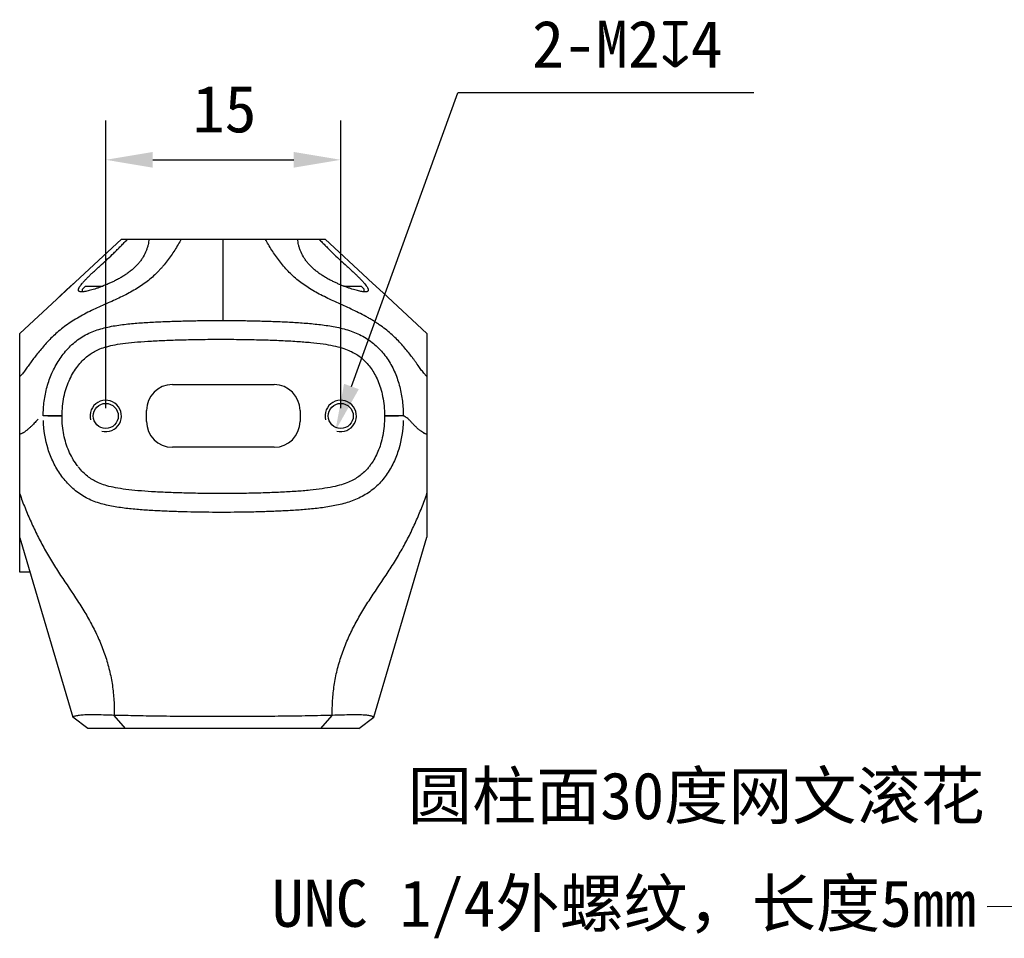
# Model space of a CAD drawing. Header units: millimetres. Extents: x 29 to 292, y 36 to 204.
# Tile 1 of 5: x 29 to 92, y 90 to 149. Entities that reach past the tile are written whole.
import ezdxf
from ezdxf.enums import TextEntityAlignment as Align

# ---------------------------------------------------------------- set-up
doc = ezdxf.new("R2010")
doc.units = ezdxf.units.MM
doc.header["$LTSCALE"] = 16.335
doc.header["$PDMODE"] = 3
doc.header["$PDSIZE"] = 8
doc.layers.get('0').update_dxf_attribs({"linetype": 'CONTINUOUS'})
doc.layers.get('Defpoints').update_dxf_attribs({"linetype": 'CONTINUOUS'})
for name, color, linetype in [('00_COMPONENTS', 7, 'CONTINUOUS'), ('50_ALL_DETAILS', 7, 'CONTINUOUS'), ('51__DRAFT_DIMS', 7, 'CONTINUOUS')]:
    doc.layers.add(name, color=color, linetype=linetype)
doc.styles.get("Standard").update_dxf_attribs({"font": 'simfang.ttf'})
doc.dimstyles.new('DIMSTYLE_2', dxfattribs={"dimtxt": 3, "dimasz": 3, "dimexe": 2.5, "dimexo": 0.5, "dimgap": 0.75, "dimtad": 1, "dimdsep": 46, "dimtxsty": 'STANDARD', "dimblk": '_FILLED', "dimblk1": '_FILLED', "dimblk2": '_FILLED', "dimcen": 0.09, "dimclrt": 3, "dimazin": 2, "dimtp": 0.2, "dimtm": 0.2, "dimtfac": 1, "dimtofl": 0, "dimtmove": 0, "dimatfit": 3, "dimldrblk": '_FILLED', "dimfxl": 1, "dimtolj": 1, "dimarcsym": 0})
doc.dimstyles.new('DIMSTYLE_5', dxfattribs={"dimtxt": 3, "dimasz": 3, "dimexe": 2.5, "dimexo": 0.5, "dimtad": 1, "dimdsep": 46, "dimtxsty": 'STANDARD', "dimblk": '_FILLED', "dimblk1": '_FILLED', "dimblk2": '_FILLED', "dimcen": 0.09, "dimclrt": 3, "dimazin": 2, "dimtp": 0.1, "dimtm": 0.1, "dimtfac": 1, "dimtofl": 0, "dimtmove": 0, "dimatfit": 1, "dimldrblk": '_FILLED', "dimfxl": 1, "dimtolj": 1, "dimarcsym": 0})
doc.dimstyles.get("Standard").update_dxf_attribs({"dimtxt": 3, "dimasz": 3, "dimexe": 2.5, "dimexo": 0.5, "dimtad": 1, "dimdsep": 46, "dimtxsty": 'STANDARD', "dimblk": '_FILLED', "dimblk1": '_FILLED', "dimblk2": '_FILLED', "dimcen": 0.09, "dimclrt": 3, "dimazin": 2, "dimtol": 1, "dimtp": 0.01, "dimtm": 0.01, "dimtfac": 1, "dimtofl": 0, "dimtmove": 0, "dimatfit": 3, "dimldrblk": '_FILLED', "dimfxl": 1, "dimtolj": 1, "dimarcsym": 0})

# ---------------------------------------------------------------- blocks, each defined once
blk = doc.blocks.new('_FILLED')
at = {"color": 0, "linetype": 'ByBlock'}
blk.add_solid([(0, 0), (-1, 0.167), (-1, -0.167)], dxfattribs=at)
blk = doc.blocks.new('*D2')
at = {"layer": '51__DRAFT_DIMS', "color": 0, "lineweight": -2}
for p, q in [((34.739, 123.736), (34.739, 142.084)), ((49.739, 123.736), (49.739, 142.084)), ((37.739, 139.584), (46.739, 139.584))]:
    blk.add_line(p, q, dxfattribs=at)
at = {"layer": 'Defpoints', "color": 0}
for p in [(49.739, 139.584), (34.739, 123.236), (49.739, 123.236)]:
    blk.add_point(p, dxfattribs=at)
at = {"layer": '51__DRAFT_DIMS', "color": 0, "linetype": 'ByBlock', "lineweight": -2, "xscale": 3, "yscale": 3, "zscale": 3, "rotation": 180}
blk.add_blockref('_FILLED', (34.739, 139.584), dxfattribs=at)
at = {"layer": '51__DRAFT_DIMS', "color": 0, "linetype": 'ByBlock', "lineweight": -2, "xscale": 3, "yscale": 3, "zscale": 3}
blk.add_blockref('_FILLED', (49.739, 139.584), dxfattribs=at)
at = {"layer": '51__DRAFT_DIMS', "color": 3, "insert": (42.324, 144.334), "char_height": 3, "attachment_point": 2, "line_spacing_factor": 0.9}
blk.add_mtext('\\A1;15', dxfattribs=at)
blk = doc.blocks.new('*D6')
at = {"layer": '51__DRAFT_DIMS', "color": 0, "lineweight": -2}
for p in [(50.421, 125.117), (76.116, 143.849)]:
    blk.add_line(p, (57.217, 143.849), dxfattribs=at)
at = {"layer": 'Defpoints', "color": 0}
for p in [(50.08, 124.176), (49.398, 122.296)]:
    blk.add_point(p, dxfattribs=at)
at = {"layer": '51__DRAFT_DIMS', "color": 0, "linetype": 'ByBlock', "lineweight": -2, "xscale": 3, "yscale": 3, "zscale": 3, "rotation": 250.0619222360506}
blk.add_blockref('_FILLED', (49.398, 122.296), dxfattribs=at)
at = {"layer": '51__DRAFT_DIMS', "color": 3, "insert": (61.95, 148.474), "char_height": 3, "attachment_point": 1, "line_spacing_factor": 0.9}
blk.add_mtext('\\A1;{2-M2{\\fgdt;x}4}', dxfattribs=at)

msp = doc.modelspace()

# ---------------------------------------------------------------- linework, layer by layer
at = {"layer": '00_COMPONENTS', "color": 7}
for p, q in [((29.25092, 128.50869), (35.74043, 134.52896)), ((35.74043, 134.52896), (37.48243, 134.52896)), ((37.49222, 134.52896), (48.74163, 134.52896)), ((48.74163, 134.52896), (51.44904, 132.01732)), ((33.44412, 131.52896), (33.24412, 131.32896)), ((33.44416, 131.52896), (34.56572, 131.52896)), ((49.91445, 131.52896), (51.04406, 131.52896)), ((51.04411, 131.52896), (51.24411, 131.32896)), ((52.43723, 131.10089), (51.54245, 131.93067)), ((33.24412, 131.15517), (33.24412, 131.32896)), ((51.24411, 131.15115), (51.24411, 131.32896)), ((52.74438, 130.81565), (52.43723, 131.10089)), ((55.2415, 128.49908), (52.74456, 130.81548)), ((29.25103, 113.2594), (29.25103, 128.50857)), ((55.24142, 128.50096), (55.24105, 115.49506)), ((29.24411, 127.00942), (29.25103, 127.00942)), ((38.98921, 125.23642), (45.48921, 125.23642)), ((31.94945, 123.23648), (30.74945, 123.2361)), ((31.05064, 123.23651), (31.94945, 123.23648)), ((37.33921, 122.88642), (37.33921, 123.58642)), ((47.13921, 123.58642), (47.13921, 122.88642)), ((53.73484, 123.2361), (52.53484, 123.23573)), ((52.53484, 123.23573), (52.53484, 123.23562)), ((52.53484, 123.23573), (53.43366, 123.23569)), ((45.48921, 121.23642), (38.98921, 121.23642)), ((29.25176, 115.45998), (32.62886, 104.00128)), ((51.85319, 104.00126), (55.24062, 115.49499)), ((55.24105, 115.49506), (55.24093, 115.49539)), ((29.90031, 113.2594), (29.25103, 113.2594)), ((33.58807, 103.28398), (32.62886, 104.00128)), ((50.89398, 103.28396), (51.85319, 104.00126)), ((50.89398, 103.28396), (33.58807, 103.28398))]:
    msp.add_line(p, q, dxfattribs=at)
at = {"layer": '00_COMPONENTS', "color": 4}
for p, q in [((42.24403, 129.33022), (42.24362, 134.52893)), ((29.24411, 124.88679), (29.25103, 124.88679)), ((36.00647, 103.28398), (35.28171, 104.1261)), ((48.47527, 103.28396), (49.19998, 104.12619))]:
    msp.add_line(p, q, dxfattribs=at)
msp.add_lwpolyline([(42.24403, 129.33022), (42.24371, 130.12331), (42.24366, 130.63513), (42.24363, 131.17888), (42.24361, 131.732), (42.2436, 132.31767), (42.2436, 132.97313), (42.2436, 133.71439), (42.24362, 134.52893)], dxfattribs=at)
at = {"layer": '00_COMPONENTS', "color": 7}
for points in [[(51.54245, 131.93067), (51.51926, 131.95219), (51.49664, 131.97316), (51.45314, 132.01352)], [(32.68083, 131.69082), (32.54243, 131.56262), (32.51947, 131.54135), (31.81233, 130.88491)], [(31.7805, 130.85537), (31.76625, 130.84215), (31.74055, 130.8183)]]:
    msp.add_lwpolyline(points, dxfattribs=at)
for centre in [(34.73921, 123.23642), (49.73921, 123.23642)]:
    msp.add_circle(centre, 0.8, dxfattribs=at)
for centre, radius, start, end in [((38.98921, 123.58642), 1.65, 90, 180), ((45.48921, 123.58642), 1.65, 0, 90), ((53.40425, 123.04679), 0.19118, 80.4272277, 81.1516251), ((38.98921, 122.88642), 1.65, 180, 270), ((45.48921, 122.88642), 1.65, 270, 0), ((28.69732, 123.45694), 1.50585, 298.9725485, 300.9899008), ((55.75482, 123.40054), 1.44206, 239.2565093, 241.4827029), ((48.76502, 122.21678), 3.55938, 320.9139071, 321.4103027)]:
    msp.add_arc(centre, radius, start, end, dxfattribs=at)
at = {"layer": '00_COMPONENTS', "color": 4}
for centre in [(34.73921, 123.23642), (49.73921, 123.23642)]:
    msp.add_arc(centre, 1, 255, 195, dxfattribs=at)
for points, knots in [([(39.55831, 134.52879), (39.4273, 134.28914), (39.22027, 133.93203), (38.91212, 133.47203), (38.66169, 133.13094), (38.43949, 132.85319), (38.25164, 132.637), (38.05585, 132.42527), (37.79689, 132.17135), (37.46386, 131.88591), (37.10774, 131.61911), (36.72842, 131.36958), (36.32626, 131.13553), (35.90278, 130.91425), (35.46049, 130.70296), (35.00374, 130.49704), (34.53804, 130.29059), (34.06903, 130.07831), (33.60289, 129.85545), (33.1467, 129.6179), (32.70857, 129.36206), (32.29546, 129.08784), (31.91188, 128.79806), (31.45134, 128.40515), (31.03953, 127.99388), (30.67039, 127.57632), (30.42118, 127.27347), (30.19127, 126.97697), (29.97847, 126.68986), (29.81139, 126.45781), (29.68387, 126.28079), (29.59296, 126.15639), (29.50502, 126.04009), (29.4324, 125.95017), (29.37501, 125.88493), (29.33365, 125.84107), (29.29307, 125.80208), (29.26517, 125.77907), (29.25123, 125.76891)], [0, 0, 0, 0, 0.05934056, 0.0895901, 0.1202606, 0.15125368, 0.16684121, 0.18247845, 0.21390157, 0.24557805, 0.27770886, 0.31051681, 0.34417041, 0.37876463, 0.41430298, 0.45065437, 0.48761888, 0.52498483, 0.56250578, 0.59986308, 0.63670395, 0.67268666, 0.70753101, 0.74108603, 0.80415575, 0.83376187, 0.86216375, 0.88935426, 0.91527165, 0.93980705, 0.95148016, 0.96267415, 0.97328261, 0.98315939, 0.98777774, 0.9921581, 0.99625292, 1, 1, 1, 1]), ([(55.24105, 125.7632), (55.22714, 125.77024), (55.19916, 125.78982), (55.15955, 125.82705), (55.11881, 125.8721), (55.06245, 125.94026), (54.99042, 126.03159), (54.90292, 126.14728), (54.81305, 126.27008), (54.72037, 126.39957), (54.62446, 126.53482), (54.52504, 126.67465), (54.42181, 126.81785), (54.277, 127.01438), (54.08498, 127.2651), (53.83712, 127.5686), (53.56614, 127.87547), (53.26895, 128.18269), (52.94266, 128.4867), (52.58506, 128.78289), (52.26401, 129.01836), (51.99242, 129.19988), (51.78049, 129.33338), (51.56268, 129.46288), (51.2645, 129.63055), (50.88264, 129.82959), (50.26274, 130.12805), (49.48929, 130.47379), (48.73188, 130.82359), (48.1595, 131.12486), (47.75673, 131.36048), (47.377, 131.61158), (47.02059, 131.87995), (46.68757, 132.16697), (46.37681, 132.4718), (46.08833, 132.79336), (45.82052, 133.12779), (45.57164, 133.47074), (45.33977, 133.81889), (45.12395, 134.17114), (44.98913, 134.40941), (44.92394, 134.52899)], [0, 0, 0, 0, 0.00338402, 0.00734857, 0.0117903, 0.01655665, 0.02654703, 0.03703473, 0.04804206, 0.05957886, 0.07159821, 0.08403411, 0.09682107, 0.10991706, 0.13702426, 0.16536181, 0.19495813, 0.22586394, 0.25810926, 0.29171286, 0.32659789, 0.34448046, 0.36261382, 0.38096049, 0.39948085, 0.43686432, 0.47440974, 0.54880777, 0.62077038, 0.65544634, 0.68917059, 0.72202039, 0.75420863, 0.78594781, 0.81738536, 0.84863379, 0.87966259, 0.91034722, 0.94058457, 0.97043873, 1, 1, 1, 1]), ([(29.25121, 118.26911), (29.3018, 118.11629), (29.40717, 117.81107), (29.5848, 117.36003), (29.77198, 116.91197), (30.03087, 116.31801), (30.37777, 115.58475), (30.83116, 114.72188), (31.32632, 113.88026), (32.03178, 112.78327), (32.77228, 111.70793), (33.46536, 110.60007), (33.94248, 109.74302), (34.36331, 108.85693), (34.71303, 107.94144), (34.98814, 107.00313), (35.17299, 106.04726), (35.27358, 105.08633), (35.28826, 104.44484), (35.28222, 104.12613)], [0, 0, 0, 0, 0.03097279, 0.06210906, 0.09325042, 0.12439907, 0.18676826, 0.2492763, 0.31187985, 0.37457692, 0.50018311, 0.5630512, 0.62593704, 0.68881019, 0.75162041, 0.81430294, 0.87670443, 0.9386682, 1, 1, 1, 1]), ([(49.19951, 104.12617), (49.19633, 104.28536), (49.19724, 104.60494), (49.22039, 105.08503), (49.26186, 105.56632), (49.3196, 106.04802), (49.40036, 106.52818), (49.50552, 107.00505), (49.6344, 107.47721), (49.78204, 107.9446), (49.94623, 108.40699), (50.12974, 108.86245), (50.332, 109.31015), (50.62245, 109.89737), (51.0201, 110.61362), (51.71347, 111.72448), (52.4561, 112.80174), (53.16738, 113.89833), (53.66769, 114.73935), (54.12592, 115.60222), (54.53747, 116.48618), (54.91613, 117.38169), (55.14699, 117.98777), (55.24106, 118.29713)], [0, 0, 0, 0, 0.0305704, 0.0613354, 0.09225998, 0.1233066, 0.15446071, 0.18570729, 0.21702756, 0.24840153, 0.27979957, 0.31121643, 0.34265446, 0.37410066, 0.43698355, 0.49984992, 0.6254579, 0.68816482, 0.75078069, 0.81328637, 0.87566835, 0.93791692, 1, 1, 1, 1])]:
    msp.add_open_spline(points, degree=3, knots=knots, dxfattribs=at)
at = {"layer": '00_COMPONENTS', "color": 7}
for points, knots in [([(37.49222, 134.52896), (37.48931, 134.46803), (37.47679, 134.34399), (37.44077, 134.15703), (37.38832, 133.96684), (37.296, 133.70789), (37.17257, 133.45282), (37.01636, 133.20915), (36.87982, 133.02957), (36.72556, 132.85593), (36.55473, 132.68786), (36.36855, 132.52507), (36.16747, 132.36862), (35.95262, 132.21946), (35.72583, 132.07804), (35.48917, 131.94496), (35.32654, 131.8627), (35.24412, 131.82296)], [0, 0, 0, 0, 0.04958136, 0.1011325, 0.15458555, 0.20975787, 0.32444038, 0.38383795, 0.44479583, 0.50758918, 0.57244784, 0.6394437, 0.70848718, 0.77940497, 0.85192185, 0.92563129, 1, 1, 1, 1]), ([(35.24412, 133.62598), (35.32095, 133.70131), (35.47339, 133.85242), (35.69905, 134.0801), (35.92124, 134.30625), (36.06888, 134.4556), (36.14273, 134.52896)], [0, 0, 0, 0, 0.25339329, 0.50546407, 0.75487124, 1, 1, 1, 1]), ([(49.24411, 131.81999), (49.16157, 131.85979), (48.99869, 131.94215), (48.76169, 132.07542), (48.53459, 132.21705), (48.31946, 132.36641), (48.11815, 132.52308), (47.93178, 132.68611), (47.76083, 132.85442), (47.6065, 133.02828), (47.46993, 133.20808), (47.31378, 133.45203), (47.19052, 133.70739), (47.09849, 133.9666), (47.04634, 134.15693), (47.0107, 134.34397), (46.99849, 134.46803), (46.99576, 134.52896)], [0, 0, 0, 0, 0.07441128, 0.14816086, 0.22071365, 0.2916617, 0.36072892, 0.42774191, 0.49261063, 0.5554061, 0.61635914, 0.6757464, 0.79039676, 0.84554601, 0.8989679, 0.95047673, 1, 1, 1, 1]), ([(48.33823, 134.52896), (48.41267, 134.45517), (48.56148, 134.30486), (48.78544, 134.07719), (49.01292, 133.84794), (49.16663, 133.69579), (49.24411, 133.61994)], [0, 0, 0, 0, 0.24503131, 0.49442902, 0.746541, 1, 1, 1, 1]), ([(32.99412, 131.27684), (32.99412, 131.28889), (32.99715, 131.31484), (33.00862, 131.35519), (33.02693, 131.3994), (33.05182, 131.44731), (33.08301, 131.49874), (33.13474, 131.57488), (33.2138, 131.67677), (33.32505, 131.8052), (33.45387, 131.94289), (33.59774, 132.08867), (33.75447, 132.24133), (33.9226, 132.39919), (34.10033, 132.56131), (34.28463, 132.72845), (34.53925, 132.95921), (34.86251, 133.25584), (35.11686, 133.50122), (35.24412, 133.62598)], [0, 0, 0, 0, 0.01102812, 0.02373336, 0.03828467, 0.05474072, 0.07309372, 0.09329599, 0.13894376, 0.19100285, 0.24874373, 0.31145287, 0.37841449, 0.44894247, 0.52248045, 0.59854643, 0.67662306, 0.83692687, 1, 1, 1, 1]), ([(49.24411, 133.61994), (49.37142, 133.4953), (49.6259, 133.25018), (49.94929, 132.95388), (50.20394, 132.72331), (50.38825, 132.5563), (50.56595, 132.39427), (50.73402, 132.23647), (50.8907, 132.08387), (51.03453, 131.93816), (51.16331, 131.80054), (51.27451, 131.67215), (51.35354, 131.57029), (51.40525, 131.49419), (51.43643, 131.44278), (51.46131, 131.3949), (51.47962, 131.35072), (51.49107, 131.3104), (51.49411, 131.28447), (51.49411, 131.27243)], [0, 0, 0, 0, 0.16308947, 0.32340368, 0.40148254, 0.47754874, 0.55108643, 0.62161555, 0.68857629, 0.75128228, 0.80902047, 0.86107796, 0.90672398, 0.9269249, 0.94527607, 0.9617296, 0.97627745, 0.98897801, 1, 1, 1, 1]), ([(35.24412, 131.82296), (35.17566, 131.78996), (35.03823, 131.72628), (34.7647, 131.60736), (34.49321, 131.49876), (34.22633, 131.40246), (34.03681, 131.33911), (33.8571, 131.28378), (33.68942, 131.23703), (33.53595, 131.19952), (33.39871, 131.17224), (33.29504, 131.15811), (33.22172, 131.15356), (33.17445, 131.15349), (33.13244, 131.15668), (33.09578, 131.16323), (33.06451, 131.17323), (33.03866, 131.18684), (33.0184, 131.20424), (33.00401, 131.22546), (32.99568, 131.25014), (32.99412, 131.26774), (32.99412, 131.27684)], [0, 0, 0, 0, 0.09375826, 0.1868383, 0.36796127, 0.45437139, 0.53683984, 0.61446272, 0.68633417, 0.75156597, 0.80932501, 0.8589118, 0.88049688, 0.89991182, 0.9171854, 0.93240794, 0.94575767, 0.95753612, 0.96820524, 0.9783857, 0.98877389, 1, 1, 1, 1]), ([(51.49411, 131.27243), (51.49411, 131.26334), (51.49255, 131.24575), (51.48422, 131.2211), (51.46982, 131.19991), (51.44955, 131.18254), (51.4237, 131.16898), (51.39243, 131.15903), (51.35576, 131.15253), (51.31374, 131.1494), (51.26647, 131.14952), (51.19314, 131.15416), (51.08946, 131.1684), (50.95221, 131.19581), (50.79874, 131.23344), (50.63107, 131.28032), (50.45136, 131.33575), (50.26186, 131.39919), (49.99499, 131.49558), (49.72352, 131.60427), (49.45001, 131.72329), (49.31257, 131.78698), (49.24411, 131.81999)], [0, 0, 0, 0, 0.01121612, 0.02159325, 0.03176278, 0.04242248, 0.05419388, 0.06753917, 0.0827597, 0.1000333, 0.11944994, 0.14103799, 0.19063312, 0.24840184, 0.31364301, 0.38552241, 0.46315115, 0.54562347, 0.63203598, 0.81316123, 0.9062416, 1, 1, 1, 1]), ([(30.74945, 123.2361), (30.7495, 123.39259), (30.75948, 123.70569), (30.8041, 124.17337), (30.8791, 124.63722), (30.98624, 125.09473), (31.12662, 125.5432), (31.30084, 125.97967), (31.50881, 126.40112), (31.74953, 126.80477), (32.02253, 127.18738), (32.32767, 127.54496), (32.66507, 127.87245), (33.03478, 128.16322), (33.43494, 128.41055), (33.86011, 128.61166), (34.3031, 128.76896), (34.75724, 128.88945), (35.21784, 128.9813), (35.68202, 129.0521), (36.14821, 129.10751), (36.77135, 129.16625), (37.55198, 129.21916), (38.48975, 129.26309), (39.42802, 129.29429), (40.36655, 129.31578), (41.30525, 129.32823), (41.9311, 129.33053), (42.24403, 129.33022)], [0, 0, 0, 0, 0.03125222, 0.06251144, 0.0937651, 0.12501929, 0.1562734, 0.1875268, 0.21878012, 0.25003358, 0.28128624, 0.31253804, 0.34378838, 0.37503729, 0.4062855, 0.43753498, 0.46878559, 0.50003727, 0.53128958, 0.56253903, 0.59378812, 0.62503642, 0.68753015, 0.75002404, 0.81251798, 0.87501193, 0.93750601, 1, 1, 1, 1]), ([(42.24403, 129.33022), (42.55685, 129.32991), (43.18251, 129.32637), (44.12089, 129.31183), (45.05907, 129.28762), (45.99693, 129.25271), (46.93419, 129.20375), (47.87008, 129.13303), (48.64759, 129.04514), (49.26529, 128.94459), (49.72494, 128.84895), (50.17856, 128.7274), (50.62241, 128.57338), (51.05098, 128.3804), (51.45796, 128.14503), (51.83699, 127.86674), (52.18307, 127.54848), (52.49383, 127.19574), (52.85967, 126.68742), (53.227, 125.9926), (53.477, 125.24872), (53.6123, 124.63758), (53.68316, 124.17325), (53.72531, 123.70553), (53.73478, 123.39254), (53.73484, 123.2361)], [0, 0, 0, 0, 0.06250141, 0.12500295, 0.18750434, 0.25000573, 0.31250711, 0.37500829, 0.43750829, 0.4687626, 0.50001769, 0.5312726, 0.56252863, 0.59378259, 0.62503515, 0.65628638, 0.68753812, 0.71879132, 0.75004547, 0.81249893, 0.87496754, 0.90622498, 0.93748209, 0.96874446, 1, 1, 1, 1]), ([(31.94945, 123.23648), (31.94954, 123.44644), (31.97056, 123.85838), (32.06006, 124.44584), (32.19992, 124.98138), (32.3842, 125.46957), (32.61022, 125.91746), (32.87055, 126.32121), (33.15153, 126.66879), (33.439, 126.95384), (33.72706, 127.18069), (34.02985, 127.36604), (34.37793, 127.52643), (34.80855, 127.66835), (35.35175, 127.79006), (36.01536, 127.88853), (36.79268, 127.96523), (37.67599, 128.02429), (38.66303, 128.06935), (39.75657, 128.10326), (40.96137, 128.12589), (41.80222, 128.13066), (42.24284, 128.13022)], [0, 0, 0, 0, 0.0499953, 0.09786279, 0.14278715, 0.18567526, 0.2275158, 0.26811625, 0.30659754, 0.34230007, 0.37554904, 0.40801685, 0.44221621, 0.48055081, 0.52424034, 0.57352238, 0.62852023, 0.68936832, 0.7563409, 0.829969, 0.91092544, 1, 1, 1, 1]), ([(42.24284, 128.13022), (42.69386, 128.12977), (43.55469, 128.12305), (44.78692, 128.09618), (45.90377, 128.05634), (46.90875, 128.00326), (47.80423, 127.93326), (48.58812, 127.84266), (49.25455, 127.72816), (49.80293, 127.59002), (50.24322, 127.43295), (50.60209, 127.25891), (50.90847, 127.06517), (51.18369, 126.84342), (51.44241, 126.58149), (51.68738, 126.27122), (51.91472, 125.90805), (52.11816, 125.49033), (52.29089, 125.01463), (52.42605, 124.47609), (52.51394, 123.87538), (52.53475, 123.45213), (52.53484, 123.23573)], [0, 0, 0, 0, 0.09120093, 0.17415496, 0.24951503, 0.3179645, 0.38007773, 0.43609076, 0.48616881, 0.5305183, 0.56946594, 0.60437873, 0.63716888, 0.66946617, 0.70268482, 0.73765438, 0.77465885, 0.81386763, 0.85559269, 0.90050942, 0.94899189, 1, 1, 1, 1]), ([(32.95717, 120.02054), (32.92584, 120.06119), (32.80081, 120.22957), (32.59684, 120.54968), (32.37135, 121.00401), (32.18793, 121.49685), (32.05362, 122.03284), (31.96783, 122.61764), (31.94937, 123.02466), (31.94945, 123.23648)], [0, 0, 0, 0, 0.04680018, 0.19047379, 0.34065642, 0.495755, 0.65656138, 0.82349186, 1, 1, 1, 1]), ([(52.53484, 123.23573), (52.53494, 123.01467), (52.51617, 122.59104), (52.42989, 121.9873), (52.29736, 121.44516), (52.12362, 120.96489), (51.91867, 120.54155), (51.72207, 120.22648), (51.59346, 120.05468), (51.54715, 119.99665)], [0, 0, 0, 0, 0.1808396, 0.35049593, 0.51082788, 0.66030079, 0.79959976, 0.93013672, 1, 1, 1, 1]), ([(54.06589, 123.0263), (54.03467, 123.05647), (53.97546, 123.11029), (53.89772, 123.16645), (53.84017, 123.19929), (53.80206, 123.21708), (53.76732, 123.22907), (53.74514, 123.23408), (53.73484, 123.23568)], [0, 0, 0, 0, 0.32814795, 0.60389778, 0.72270986, 0.82858544, 0.92124241, 1, 1, 1, 1]), ([(30.42236, 123.03123), (30.38961, 122.99979), (30.3232, 122.93133), (30.22274, 122.82196), (30.11445, 122.70633), (29.99864, 122.58883), (29.87553, 122.47341), (29.7469, 122.36206), (29.61371, 122.25749), (29.52038, 122.19468), (29.47266, 122.16604)], [0, 0, 0, 0, 0.10568678, 0.22194581, 0.34574937, 0.47448032, 0.60596192, 0.73851701, 0.87042942, 1, 1, 1, 1]), ([(42.24048, 117.08144), (41.62588, 117.0809), (40.70393, 117.0891), (39.47509, 117.11994), (38.55376, 117.15266), (37.63279, 117.19565), (36.71329, 117.26353), (35.79603, 117.3582), (34.88543, 117.50526), (34.14225, 117.71185), (33.578, 117.9578), (33.04285, 118.2615), (32.44212, 118.74927), (31.84881, 119.4597), (31.37879, 120.25664), (30.92237, 121.40015), (30.77807, 122.3239), (30.75505, 122.93651)], [0, 0, 0, 0, 0.12506828, 0.18760283, 0.2501379, 0.31267243, 0.37520717, 0.43774088, 0.50026943, 0.56276929, 0.5940406, 0.62531048, 0.68776486, 0.75024797, 0.81274503, 0.87524826, 1, 1, 1, 1]), ([(53.72961, 122.93651), (53.70795, 122.32351), (53.57302, 121.39926), (53.13511, 120.24791), (52.67057, 119.44672), (52.06534, 118.74422), (51.32524, 118.18357), (50.48481, 117.79216), (49.59444, 117.54405), (48.68494, 117.3876), (47.7684, 117.28379), (46.84907, 117.20984), (45.92807, 117.16184), (45.00658, 117.12582), (43.77746, 117.09188), (42.85526, 117.08199), (42.24048, 117.08144)], [0, 0, 0, 0, 0.12479214, 0.18729664, 0.24978532, 0.31225214, 0.37470548, 0.43718135, 0.49969556, 0.56222935, 0.62476743, 0.68730614, 0.74984525, 0.81238444, 0.87492335, 1, 1, 1, 1]), ([(54.16118, 122.92909), (54.15309, 122.93768), (54.12186, 122.97061), (54.09002, 123.00297), (54.06589, 123.0263)], [0, 0, 0, 0, 0.26025687, 1, 1, 1, 1]), ([(55.01765, 122.16114), (54.97585, 122.18597), (54.91456, 122.22632), (54.83547, 122.28435), (54.76695, 122.33778), (54.69028, 122.40137), (54.60615, 122.47524), (54.5245, 122.55095), (54.44573, 122.62791), (54.37014, 122.7053), (54.29771, 122.78193), (54.22863, 122.85664), (54.18345, 122.90545), (54.16118, 122.92909)], [0, 0, 0, 0, 0.12636115, 0.19045696, 0.25497363, 0.35215833, 0.44931873, 0.54595063, 0.6415478, 0.73551821, 0.82712832, 0.91559512, 1, 1, 1, 1]), ([(29.3387, 122.09513), (29.33148, 122.09185), (29.30265, 122.07912), (29.27326, 122.06766), (29.25098, 122.05993)], [0, 0, 0, 0, 0.25178099, 1, 1, 1, 1]), ([(29.42674, 122.13954), (29.41949, 122.13554), (29.39059, 122.11988), (29.36109, 122.1053), (29.3387, 122.09513)], [0, 0, 0, 0, 0.25186342, 1, 1, 1, 1]), ([(55.15385, 122.09019), (55.14647, 122.09346), (55.11687, 122.107), (55.08785, 122.12177), (55.06635, 122.13344)], [0, 0, 0, 0, 0.2481907, 1, 1, 1, 1]), ([(55.24096, 122.05614), (55.23362, 122.05861), (55.20419, 122.06893), (55.17527, 122.08068), (55.15385, 122.09019)], [0, 0, 0, 0, 0.24838604, 1, 1, 1, 1]), ([(42.23941, 118.28144), (41.79992, 118.28105), (40.96214, 118.28626), (39.76443, 118.31113), (38.67356, 118.3483), (37.69563, 118.39406), (36.81896, 118.4593), (36.03679, 118.54008), (35.36822, 118.6415), (34.81913, 118.76613), (34.38228, 118.91179), (34.02554, 119.0782), (33.71299, 119.27244), (33.41919, 119.50754), (33.17391, 119.75469), (33.0293, 119.92813), (32.97526, 119.99723)], [0, 0, 0, 0, 0.12372901, 0.23594092, 0.33786533, 0.43056759, 0.51486034, 0.59140857, 0.66062792, 0.72201906, 0.77592609, 0.82476585, 0.87157947, 0.91886599, 0.9686867, 1, 1, 1, 1]), ([(51.52781, 119.97263), (51.49836, 119.93636), (51.388, 119.80589), (51.1856, 119.60029), (50.90525, 119.37352), (50.59219, 119.17503), (50.22381, 118.99698), (49.77208, 118.83688), (49.21409, 118.69744), (48.54113, 118.58167), (47.75188, 118.48824), (46.86069, 118.41303), (45.86512, 118.35932), (44.75549, 118.31742), (43.53719, 118.28869), (42.68604, 118.28184), (42.23941, 118.28144)], [0, 0, 0, 0, 0.01743675, 0.0640536, 0.10982332, 0.15654346, 0.20659153, 0.26218441, 0.32482042, 0.39510205, 0.47335068, 0.55985147, 0.65499856, 0.75930377, 0.87383196, 1, 1, 1, 1]), ([(35.28171, 104.1261), (35.0928, 104.12992), (34.73046, 104.14108), (34.20861, 104.1569), (33.73865, 104.16154), (33.33434, 104.15143), (33.01493, 104.12398), (32.79609, 104.08001), (32.67702, 104.03922), (32.6352, 104.00971), (32.62886, 104.00128)], [0, 0, 0, 0, 0.21178867, 0.40634533, 0.58522463, 0.7385211, 0.85960158, 0.9440494, 0.98818548, 1, 1, 1, 1]), ([(49.19999, 104.12619), (48.95271, 104.12312), (48.44156, 104.11044), (47.65831, 104.08937), (46.83476, 104.07562), (45.65455, 104.06151), (44.09769, 104.05045), (42.18038, 104.04701), (40.26587, 104.05095), (38.71368, 104.06221), (37.54151, 104.07722), (36.73781, 104.0913), (35.99104, 104.11143), (35.51199, 104.12326), (35.28222, 104.12613)], [0, 0, 0, 0, 0.05329988, 0.11019874, 0.16887616, 0.2308223, 0.36459109, 0.50443493, 0.6440627, 0.77722686, 0.83898822, 0.89672204, 0.95047259, 1, 1, 1, 1]), ([(51.85319, 104.00126), (51.85154, 104.00345), (51.84295, 104.01067), (51.8224, 104.02578), (51.7827, 104.04582), (51.72198, 104.06772), (51.63858, 104.08969), (51.48147, 104.12008), (51.22464, 104.14603), (50.84568, 104.16057), (50.37435, 104.15955), (49.81544, 104.14316), (49.41408, 104.1304), (49.19975, 104.12608)], [0, 0, 0, 0, 0.00306995, 0.01243253, 0.02865106, 0.05258726, 0.08470125, 0.1251694, 0.23180028, 0.37346755, 0.55004369, 0.75980025, 1, 1, 1, 1])]:
    msp.add_open_spline(points, degree=3, knots=knots, dxfattribs=at)

# ---------------------------------------------------------------- texts
at = {"layer": '50_ALL_DETAILS', "color": 3}
msp.add_text('圆柱面30度网文滚花', height=3, dxfattribs=at).set_placement((54.02812, 97.49865))
msp.add_text('UNC 1/4外螺纹，长度5mm', height=3, dxfattribs=at).set_placement((90.29182, 90.62821), align=Align.RIGHT)

# ---------------------------------------------------------------- dimensions: what is measured, and where the dimension line sits
at = {"layer": '51__DRAFT_DIMS', "color": 4}
dim = msp.add_diameter_dim_2p(p1=(50.08022, 124.17649), p2=(49.39821, 122.29636), text='{2-M<>{\\fgdt;x}4}', dimstyle='DIMSTYLE_5', override={"dimtih": 1, "dimtoh": 1, "dimpost": '<>'}, dxfattribs=at)
dim.commit()
dim.dimension.update_dxf_attribs({"geometry": '*D6', "text_midpoint": (69.03316, 143.84947), "dimtype": 163})
dim = msp.add_linear_dim(base=(49.73921, 139.58449), p1=(34.73921, 123.23642), p2=(49.73921, 123.23642), dimstyle='DIMSTYLE_2', dxfattribs=at)
dim.commit()
dim.dimension.update_dxf_attribs({"geometry": '*D2', "text_midpoint": (42.32418, 139.58449), "dimtype": 160})

# ---------------------------------------------------------------- leaders
at = {"layer": '50_ALL_DETAILS', "color": 4}
msp.add_leader([(105.13334, 116.72572), (98.22472, 91.94434), (91.00088, 91.9025)], dimstyle='STANDARD', override={"dimtad": 0}, dxfattribs=at)

doc.saveas('drawing.dxf')
